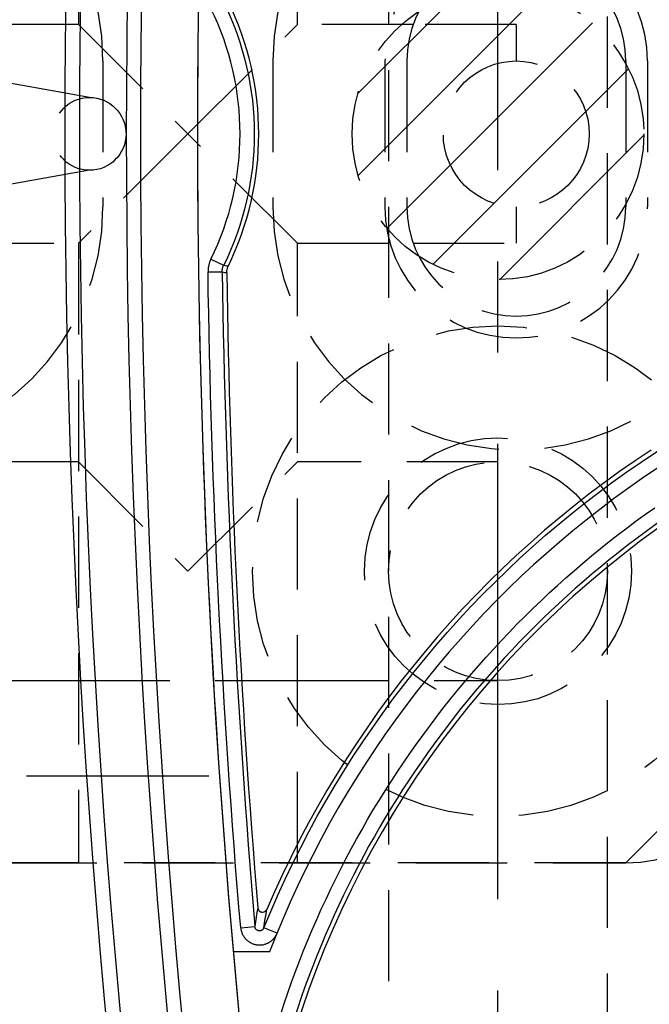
# Model space of a CAD drawing. Extents: x 2651 to 7771, y -1163 to 1075.
# Tile 193 of 256: x 4196 to 4214, y 264 to 291. Entities that reach past the tile are written whole.
import ezdxf

# ---------------------------------------------------------------- set-up
doc = ezdxf.new("R2010")
doc.units = 0
doc.header["$LTSCALE"] = 10
for name, pattern in [('CENTER', [2, 1.25, -0.25, 0.25, -0.25]), ('DASHED', [0.75, 0.5, -0.25]), ('HIDDEN', [0.375, 0.25, -0.125])]:
    doc.linetypes.add(name, pattern=pattern)
doc.layers.get('0').update_dxf_attribs({"linetype": 'CONTINUOUS'})
doc.layers.get('Defpoints').update_dxf_attribs({"linetype": 'CONTINUOUS'})
for name, color, linetype in [('1', 7, 'CONTINUOUS'), ('111', 7, 'CONTINUOUS'), ('204', 7, 'CONTINUOUS'), ('COOL', 150, 'HIDDEN'), ('DIM', 3, 'CONTINUOUS'), ('HIDDEN', 6, 'HIDDEN'), ('LAYER_103', 7, 'CONTINUOUS')]:
    doc.layers.add(name, color=color, linetype=linetype)
doc.styles.get("Standard").update_dxf_attribs({"font": 'romans.shx'})
doc.dimstyles.new('MM& INCH5', dxfattribs={"dimtxt": 5, "dimasz": 2.5, "dimexe": 1, "dimexo": 0.5, "dimtad": 0, "dimrnd": 1.38778e-17, "dimzin": 9, "dimdsep": 46, "dimtxsty": 'Standard', "dimblk": 'CLOSED', "dimcen": 0, "dimclrd": 3, "dimclre": 3, "dimclrt": 3, "dimazin": 2, "dimtfac": 0.75, "dimtofl": 0, "dimtmove": 0, "dimatfit": 3, "dimfxl": 0, "dimtolj": 1, "dimarcsym": 0})

# ---------------------------------------------------------------- blocks, each defined once
blk = doc.blocks.new('DSD')
at = {"layer": '1', "color": 110, "linetype": 'Continuous'}
blk.add_line((514.084, 541.434), (515.084, 541.434), dxfattribs=at)
at = {"layer": '1', "color": 252, "linetype": 'Continuous'}
for p, q in [((513.883, 540.925), (514.243, 540.778)), ((514.879, 540.773), (514.492, 540.741)), ((515.775, 522.783), (515.386, 522.777)), ((515.695, 522.428), (515.346, 522.6))]:
    blk.add_line(p, q, dxfattribs=at)
for centre, radius, start, end in [((258.538, 518.994), 260.764, 351.21206, 8.78754), ((258.538, 518.994), 257.526, 351.21206, 8.78794), ((487.959, 551.472), 26.743, 305.0137, 346.7286), ((258.538, 518.994), 256.876, 0.84383, 4.85635), ((522.668, 518.994), 7.773, 153.7827, 206.2173)]:
    blk.add_arc(centre, radius, start, end, dxfattribs=at)
at = {"layer": '1', "color": 7, "linetype": 'Continuous', "extrusion": (0, 0, -1)}
for radius in [261.153, 259.08]:
    blk.add_arc((-258.538, 518.994), radius, 171.21206, 188.78794, dxfattribs=at)
at = {"layer": '1', "color": 252, "linetype": 'Continuous', "extrusion": (0, 0, -1)}
for centre, radius, start, end in [((-258.538, 518.994), 259.469, 171.21206, 188.78794), ((-487.959, 551.472), 27.132, 193.2714, 234.9863), ((-487.959, 551.472), 28.376, 202.1388, 263.7853), ((-258.538, 518.994), 257.265, 175.14365, 179.15617), ((-522.668, 518.994), 8.162, 333.7827, 26.2173)]:
    blk.add_arc(centre, radius, start, end, dxfattribs=at)
at = {"layer": '1', "color": 110, "linetype": 'Continuous'}
for centre, radius, start, end in [((258.538, 518.994), 257.526, 0, 8.78794), ((487.959, 551.472), 27.988, 276.2148, 338.982), ((258.538, 518.994), 257.526, 351.21206, 0)]:
    blk.add_arc(centre, radius, start, end, dxfattribs=at)
at = {"layer": '1', "color": 7, "linetype": 'Continuous'}
for centre, radius, start, end in [((487.959, 551.472), 26.62, 305.5251, 346.6816), ((487.959, 551.472), 28.499, 303.3599, 336.8536), ((258.538, 518.994), 256.753, 0.8504, 4.74422), ((522.668, 518.994), 8.284, 153.9784, 206.0216)]:
    blk.add_arc(centre, radius, start, end, dxfattribs=at)
at = {"layer": '1', "color": 252, "linetype": 'Continuous'}
for points, knots in [([(514.879, 540.773), (514.877, 540.802), (514.872, 540.831), (514.861, 540.873), (514.855, 540.893), (514.847, 540.914), (514.842, 540.927), (514.839, 540.934), (514.824, 540.967), (514.811, 540.992), (514.787, 541.028), (514.774, 541.045), (514.76, 541.062), (514.751, 541.073), (514.746, 541.079), (514.721, 541.105), (514.7, 541.124), (514.666, 541.15), (514.648, 541.163), (514.629, 541.174), (514.617, 541.181), (514.611, 541.185), (514.578, 541.202), (514.552, 541.213), (514.511, 541.226), (514.49, 541.232), (514.469, 541.237), (514.455, 541.24), (514.448, 541.241), (514.412, 541.246), (514.383, 541.248), (514.34, 541.247), (514.319, 541.246), (514.297, 541.244), (514.283, 541.242), (514.276, 541.24), (514.24, 541.234), (514.212, 541.226), (514.172, 541.211), (514.152, 541.203), (514.132, 541.194), (514.12, 541.187), (514.113, 541.184), (514.082, 541.166), (514.058, 541.149), (514.025, 541.122), (514.008, 541.108), (513.993, 541.093), (513.983, 541.082), (513.978, 541.077), (513.954, 541.049), (513.92, 541.003), (513.894, 540.952), (513.883, 540.925)], [0, 0, 0, 0, 0.0625, 0.0625, 0.09375, 0.109375, 0.109375, 0.125, 0.125, 0.1875, 0.1875, 0.21875, 0.234375, 0.234375, 0.25, 0.25, 0.3125, 0.3125, 0.34375, 0.359375, 0.359375, 0.375, 0.375, 0.4375, 0.4375, 0.46875, 0.484375, 0.484375, 0.5, 0.5, 0.5625, 0.5625, 0.59375, 0.609375, 0.609375, 0.625, 0.625, 0.6875, 0.6875, 0.71875, 0.734375, 0.734375, 0.75, 0.75, 0.8125, 0.8125, 0.84375, 0.859375, 0.859375, 0.875, 0.875, 0.9375, 1, 1, 1, 1]), ([(515.386, 522.777), (515.362, 522.782), (515.337, 522.788), (515.296, 522.797), (515.28, 522.801), (515.263, 522.805)], [0, 0, 0, 0, 0.595884, 0.595884, 1, 1, 1, 1]), ([(515.695, 522.428), (515.709, 522.456), (515.721, 522.484), (515.733, 522.52), (515.736, 522.527), (515.74, 522.542), (515.747, 522.564), (515.753, 522.586), (515.763, 522.631), (515.773, 522.691), (515.775, 522.752), (515.775, 522.783)], [0, 0, 0, 0, 0.25, 0.25, 0.3125, 0.3125, 0.375, 0.5, 0.5, 0.75, 1, 1, 1, 1]), ([(515.224, 522.628), (515.248, 522.623), (515.272, 522.617), (515.313, 522.608), (515.33, 522.604), (515.346, 522.6)], [0, 0, 0, 0, 0.586818, 0.586818, 1, 1, 1, 1])]:
    blk.add_open_spline(points, degree=3, knots=knots, dxfattribs=at)
at = {"layer": '1', "color": 7, "linetype": 'Continuous'}
for points, knots in [([(514.243, 540.778), (514.246, 540.785), (514.252, 540.798), (514.261, 540.81), (514.27, 540.82), (514.276, 540.825), (514.287, 540.835), (514.293, 540.839), (514.302, 540.844), (514.306, 540.846), (514.312, 540.849), (514.322, 540.853), (514.332, 540.856), (514.342, 540.858), (514.347, 540.858), (514.354, 540.859), (514.364, 540.86), (514.375, 540.859), (514.385, 540.857), (514.39, 540.856), (514.397, 540.855), (514.407, 540.852), (514.417, 540.848), (514.426, 540.843), (514.43, 540.84), (514.436, 540.837), (514.445, 540.831), (514.453, 540.823), (514.46, 540.816), (514.463, 540.812), (514.467, 540.807), (514.473, 540.798), (514.478, 540.789), (514.483, 540.779), (514.484, 540.775), (514.486, 540.769), (514.49, 540.758), (514.491, 540.748), (514.492, 540.741)], [0, 0, 0, 0, 0.0625, 0.125, 0.125, 0.1875, 0.1875, 0.25, 0.25, 0.28125, 0.28125, 0.3125, 0.375, 0.375, 0.40625, 0.40625, 0.4375, 0.5, 0.5, 0.53125, 0.53125, 0.5625, 0.625, 0.625, 0.65625, 0.65625, 0.6875, 0.75, 0.75, 0.78125, 0.78125, 0.8125, 0.875, 0.875, 0.90625, 0.90625, 0.9375, 1, 1, 1, 1]), ([(514.412, 540.229), (514.406, 540.252), (514.396, 540.296), (514.348, 540.334), (514.295, 540.351), (514.22, 540.346), (514.185, 540.298), (514.164, 540.27)], [0, 0, 0, 0, 0.205276, 0.387405, 0.502821, 0.700571, 1, 1, 1, 1]), ([(515.263, 522.805), (515.263, 522.789), (515.262, 522.759), (515.257, 522.729), (515.252, 522.707), (515.251, 522.7), (515.246, 522.685), (515.244, 522.678), (515.236, 522.656), (515.231, 522.642), (515.224, 522.628)], [0, 0, 0, 0, 0.25, 0.5, 0.5, 0.625, 0.625, 0.75, 0.75, 1, 1, 1, 1]), ([(515.386, 522.777), (515.387, 522.762), (515.385, 522.731), (515.38, 522.701), (515.375, 522.679), (515.373, 522.671), (515.369, 522.657), (515.367, 522.649), (515.359, 522.628), (515.353, 522.613), (515.346, 522.6)], [0, 0, 0, 0, 0.25, 0.5, 0.5, 0.625, 0.625, 0.75, 0.75, 1, 1, 1, 1])]:
    blk.add_open_spline(points, degree=3, knots=knots, dxfattribs=at)
at = {"layer": '1', "color": 252, "linetype": 'Continuous'}
for points in [[(514.243, 540.778), (514.217, 540.606), (514.19, 540.436), (514.164, 540.27)], [(514.412, 540.229), (514.439, 540.397), (514.466, 540.567), (514.492, 540.741)]]:
    blk.add_open_spline(points, degree=3, dxfattribs=at)
blk = doc.blocks.new('*D178')
at = {"layer": 'Defpoints', "color": 0}
for p in [(4171.684, 387.642), (4446.684, 255.642), (4473.321, 255.642)]:
    blk.add_point(p, dxfattribs=at)
at = {"layer": 'DIM', "color": 3, "lineweight": -2}
blk.add_line((4447.184, 255.642), (4473.321, 255.642), dxfattribs=at)
at = {"layer": 'DIM', "color": 3, "insert": (4496.327, 255.642), "char_height": 5, "attachment_point": 5}
blk.add_mtext('\\A1;132 [5.197]', dxfattribs=at)
blk = doc.blocks.new('_Closed')
at = {"color": 0, "linetype": 'ByBlock', "lineweight": -2}
for p, q in [((-1, 0.167), (0, 0)), ((-1, 0.167), (-1, -0.167)), ((0, 0), (-1, -0.167)), ((0, 0), (-1, 0))]:
    blk.add_line(p, q, dxfattribs=at)
blk = doc.blocks.new('*D179')
at = {"layer": 'Defpoints', "color": 0}
for p in [(4171.684, 387.642), (4473.321, 263.642), (4381.212, 262.642)]:
    blk.add_point(p, dxfattribs=at)
at = {"layer": 'DIM', "color": 3, "lineweight": -2}
for p, q in [((4463.321, 262.642), (4468.321, 263.642)), ((4468.321, 263.642), (4473.321, 263.642)), ((4381.712, 262.642), (4463.321, 262.642))]:
    blk.add_line(p, q, dxfattribs=at)
at = {"layer": 'DIM', "color": 3, "insert": (4496.327, 263.642), "char_height": 5, "attachment_point": 5}
blk.add_mtext('\\A1;125 [4.921]', dxfattribs=at)
blk = doc.blocks.new('*D180')
at = {"layer": 'Defpoints', "color": 0}
for p in [(4171.684, 387.642), (4446.684, 212.642), (4473.321, 212.642)]:
    blk.add_point(p, dxfattribs=at)
at = {"layer": 'DIM', "color": 3, "lineweight": -2}
blk.add_line((4447.184, 212.642), (4473.321, 212.642), dxfattribs=at)
at = {"layer": 'DIM', "color": 3, "insert": (4493.946, 212.642), "char_height": 5, "attachment_point": 5}
blk.add_mtext('\\A1;175 [6.89]', dxfattribs=at)
blk = doc.blocks.new('*D181')
at = {"layer": 'Defpoints', "color": 0}
for p in [(4171.684, 387.642), (4446.684, 182.642), (4473.321, 182.642)]:
    blk.add_point(p, dxfattribs=at)
at = {"layer": 'DIM', "color": 3, "lineweight": -2}
blk.add_line((4447.184, 182.642), (4473.321, 182.642), dxfattribs=at)
at = {"layer": 'DIM', "color": 3, "insert": (4496.684, 182.642), "char_height": 5, "attachment_point": 5}
blk.add_mtext('\\A1;205 [8.071]', dxfattribs=at)
blk = doc.blocks.new('*D182')
at = {"layer": 'Defpoints', "color": 0}
for p in [(4171.684, 387.642), (4446.684, 162.642), (4473.321, 162.642)]:
    blk.add_point(p, dxfattribs=at)
at = {"layer": 'DIM', "color": 3, "lineweight": -2}
blk.add_line((4447.184, 162.642), (4473.321, 162.642), dxfattribs=at)
at = {"layer": 'DIM', "color": 3, "insert": (4496.684, 162.642), "char_height": 5, "attachment_point": 5}
blk.add_mtext('\\A1;225 [8.858]', dxfattribs=at)
blk = doc.blocks.new('*D183')
at = {"layer": 'Defpoints', "color": 0}
for p in [(4171.684, 387.642), (4446.684, 119.642), (4473.321, 119.642)]:
    blk.add_point(p, dxfattribs=at)
at = {"layer": 'DIM', "color": 3, "lineweight": -2}
blk.add_line((4447.184, 119.642), (4473.321, 119.642), dxfattribs=at)
at = {"layer": 'DIM', "color": 3, "insert": (4499.065, 119.642), "char_height": 5, "attachment_point": 5}
blk.add_mtext('\\A1;268 [10.551]', dxfattribs=at)
blk = doc.blocks.new('*D184')
at = {"layer": 'Defpoints', "color": 0}
for p in [(4171.684, 387.642), (4446.684, 12.642), (4473.321, 12.642)]:
    blk.add_point(p, dxfattribs=at)
at = {"layer": 'DIM', "color": 3, "lineweight": -2}
blk.add_line((4447.184, 12.642), (4473.321, 12.642), dxfattribs=at)
at = {"layer": 'DIM', "color": 3, "insert": (4499.065, 12.642), "char_height": 5, "attachment_point": 5}
blk.add_mtext('\\A1;375 [14.764]', dxfattribs=at)
blk = doc.blocks.new('*D185')
at = {"layer": 'Defpoints', "color": 0}
for p in [(4171.684, 387.642), (4446.684, 55.642), (4473.321, 55.642)]:
    blk.add_point(p, dxfattribs=at)
at = {"layer": 'DIM', "color": 3, "lineweight": -2}
blk.add_line((4447.184, 55.642), (4473.321, 55.642), dxfattribs=at)
at = {"layer": 'DIM', "color": 3, "insert": (4499.065, 55.642), "char_height": 5, "attachment_point": 5}
blk.add_mtext('\\A1;332 [13.071]', dxfattribs=at)
blk = doc.blocks.new('*D186')
at = {"layer": 'Defpoints', "color": 0}
for p in [(4171.684, 387.642), (4381.212, -22.358), (4473.321, -22.358)]:
    blk.add_point(p, dxfattribs=at)
at = {"layer": 'DIM', "color": 3, "lineweight": -2}
blk.add_line((4381.712, -22.358), (4473.321, -22.358), dxfattribs=at)
at = {"layer": 'DIM', "color": 3, "insert": (4499.065, -22.358), "char_height": 5, "attachment_point": 5}
blk.add_mtext('\\A1;410 [16.142]', dxfattribs=at)
blk = doc.blocks.new('*D187')
at = {"layer": 'Defpoints', "color": 0}
for p in [(4171.684, 387.642), (4274.104, -57.358), (4473.321, -57.358)]:
    blk.add_point(p, dxfattribs=at)
at = {"layer": 'DIM', "color": 3, "lineweight": -2}
blk.add_line((4274.604, -57.358), (4473.321, -57.358), dxfattribs=at)
at = {"layer": 'DIM', "color": 3, "insert": (4496.684, -57.358), "char_height": 5, "attachment_point": 5}
blk.add_mtext('\\A1;445 [17.52]', dxfattribs=at)
blk = doc.blocks.new('*D188')
at = {"layer": 'Defpoints', "color": 0}
for p in [(4171.684, 387.642), (4271.924, -104.358), (4473.321, -104.358)]:
    blk.add_point(p, dxfattribs=at)
at = {"layer": 'DIM', "color": 3, "lineweight": -2}
blk.add_line((4272.424, -104.358), (4473.321, -104.358), dxfattribs=at)
at = {"layer": 'DIM', "color": 3, "insert": (4496.684, -104.358), "char_height": 5, "attachment_point": 5}
blk.add_mtext('\\A1;492 [19.37]', dxfattribs=at)
blk = doc.blocks.new('*D189')
at = {"layer": 'Defpoints', "color": 0}
for p in [(4171.684, 387.642), (4285.884, -124.358), (4473.321, -124.358)]:
    blk.add_point(p, dxfattribs=at)
at = {"layer": 'DIM', "color": 3, "lineweight": -2}
blk.add_line((4286.384, -124.358), (4473.321, -124.358), dxfattribs=at)
at = {"layer": 'DIM', "color": 3, "insert": (4499.065, -124.358), "char_height": 5, "attachment_point": 5}
blk.add_mtext('\\A1;512 [20.157]', dxfattribs=at)
blk = doc.blocks.new('*D193')
at = {"layer": 'Defpoints', "color": 0}
for p in [(4171.684, 387.642), (4401.864, -82.358), (4473.321, -82.358)]:
    blk.add_point(p, dxfattribs=at)
at = {"layer": 'DIM', "color": 3, "lineweight": -2}
blk.add_line((4402.364, -82.358), (4473.321, -82.358), dxfattribs=at)
at = {"layer": 'DIM', "color": 3, "insert": (4499.065, -82.358), "char_height": 5, "attachment_point": 5}
blk.add_mtext('\\A1;470 [18.504]', dxfattribs=at)
blk = doc.blocks.new('*D199')
at = {"layer": 'Defpoints', "color": 0}
for p in [(4171.684, 387.642), (4256.684, -119.598), (4256.684, -149.953)]:
    blk.add_point(p, dxfattribs=at)
at = {"layer": 'DIM', "color": 3, "lineweight": -2}
blk.add_line((4256.684, -120.098), (4256.684, -149.953), dxfattribs=at)
at = {"layer": 'DIM', "color": 3, "insert": (4256.684, -170.935), "char_height": 5, "attachment_point": 5, "rotation": 90}
blk.add_mtext('\\A1;85 [3.346]', dxfattribs=at)
blk = doc.blocks.new('*D200')
at = {"layer": 'Defpoints', "color": 0}
for p in [(4171.684, 387.642), (4278.684, -131.558), (4278.684, -149.953)]:
    blk.add_point(p, dxfattribs=at)
at = {"layer": 'DIM', "color": 3, "lineweight": -2}
blk.add_line((4278.684, -132.058), (4278.684, -149.953), dxfattribs=at)
at = {"layer": 'DIM', "color": 3, "insert": (4278.684, -172.959), "char_height": 5, "attachment_point": 5, "rotation": 90}
blk.add_mtext('\\A1;107 [4.213]', dxfattribs=at)
blk = doc.blocks.new('*D201')
at = {"layer": 'Defpoints', "color": 0}
for p in [(4171.684, 387.642), (4296.684, -137.358), (4296.684, -149.953)]:
    blk.add_point(p, dxfattribs=at)
at = {"layer": 'DIM', "color": 3, "lineweight": -2}
blk.add_line((4296.684, -137.858), (4296.684, -149.953), dxfattribs=at)
at = {"layer": 'DIM', "color": 3, "insert": (4296.684, -172.959), "char_height": 5, "attachment_point": 5, "rotation": 90}
blk.add_mtext('\\A1;125 [4.921]', dxfattribs=at)
blk = doc.blocks.new('*D202')
at = {"layer": 'Defpoints', "color": 0}
for p in [(4171.684, 387.642), (4246.684, -84.778), (4246.684, -149.953)]:
    blk.add_point(p, dxfattribs=at)
at = {"layer": 'DIM', "color": 3, "lineweight": -2}
blk.add_line((4246.684, -85.278), (4246.684, -149.953), dxfattribs=at)
at = {"layer": 'DIM', "color": 3, "insert": (4246.684, -170.935), "char_height": 5, "attachment_point": 5, "rotation": 90}
blk.add_mtext('\\A1;75 [2.953]', dxfattribs=at)
blk = doc.blocks.new('*D203')
at = {"layer": 'Defpoints', "color": 0}
for p in [(4171.684, 387.642), (4368.684, -115.538), (4368.684, -149.953)]:
    blk.add_point(p, dxfattribs=at)
at = {"layer": 'DIM', "color": 3, "lineweight": -2}
blk.add_line((4368.684, -116.038), (4368.684, -149.953), dxfattribs=at)
at = {"layer": 'DIM', "color": 3, "insert": (4368.684, -172.959), "char_height": 5, "attachment_point": 5, "rotation": 90}
blk.add_mtext('\\A1;197 [7.756]', dxfattribs=at)
blk = doc.blocks.new('A$C2C2739AE')
at = {"layer": '111', "color": 110, "linetype": 'Continuous'}
blk.add_line((-26.365, 85), (26.365, 85), dxfattribs=at)
at = {"layer": '111', "color": 110, "linetype": 'DASHED'}
blk.add_line((29.875, 82.38), (-29.875, 82.38), dxfattribs=at)
blk = doc.blocks.new('A$C5B154A66')
at = {"layer": 'COOL'}
h = blk.add_hatch(dxfattribs=at)
h.set_pattern_fill('ANSI31', color=1, scale=0.5)
h.set_pattern_definition([(45, (75.601, 0), (-1.12253, 1.12253), [])])
edge = h.paths.add_edge_path()
edge.add_arc((37.8, 0), 4, 0, 360)
at = {"layer": '204', "color": 6, "linetype": 'HIDDEN'}
for p, q in [((26.3, 9), (26.3, 3)), ((32.3, 3), (32.3, 9)), ((26.3, 3), (23.126, 3)), ((26.3, 3), (29.3, 0)), ((29.3, 0), (32.3, 3)), ((35.472, 3), (32.3, 3)), ((38.3, 3), (35.472, 3)), ((38.3, 3), (38.3, 2)), ((26.97, 2), (26.97, -2)), ((31.63, 2), (31.63, -2)), ((34.7, 2), (34.7, -2)), ((35.3, 2), (35.3, -2)), ((41.3, 2), (41.3, -2)), ((41.9, 2), (41.9, -2)), ((29.3, 0), (26.3, -3)), ((32.3, -3), (29.3, 0)), ((38.3, -2), (38.3, -3)), ((23.126, -3), (26.3, -3)), ((26.3, -3), (26.3, -20)), ((32.3, -3), (35.472, -3)), ((32.3, -20), (32.3, -3)), ((35.472, -3), (38.3, -3)), ((26.3, -9), (5.3, -9)), ((26.3, -9), (29.3, -12)), ((29.3, -12), (32.3, -9)), ((37.8, -9), (32.3, -9)), ((5.3, -15), (26.3, -15)), ((26.3, -15), (32.3, -15)), ((32.3, -15), (37.8, -15)), ((41.3, -20), (45.3, -16)), ((9.3, -20), (41.3, -20))]:
    blk.add_line(p, q, dxfattribs=at)
for centre, radius in [((38.3, 0), 2), ((37.8, -12), 6.73), ((37.8, -12), 3.66), ((37.8, -12), 3)]:
    blk.add_circle(centre, radius, dxfattribs=at)
for centre, radius, start, end in [((20.3, 2), 6.67, 0, 180), ((38.3, 2), 6.67, 0, 180), ((38.3, 2), 3.6, 0, 180), ((38.3, 2), 3, 0, 180), ((20.3, -2), 6.67, 180, 0), ((38.3, -2), 6.67, 180, 0), ((38.3, -2), 3.6, 180, 0), ((38.3, -2), 3, 180, 0)]:
    blk.add_arc(centre, radius, start, end, dxfattribs=at)
at = {"layer": 'LAYER_103', "color": 6, "linetype": 'HIDDEN'}
blk.add_line((41.3, -20), (9.3, -20), dxfattribs=at)
for centre, radius in [((37.8, 0), 4), ((37.8, -12), 3)]:
    blk.add_circle(centre, radius, dxfattribs=at)
blk.add_arc((41.3, -16), 4, 270, 0, dxfattribs=at)

msp = doc.modelspace()

# ---------------------------------------------------------------- linework, layer by layer
at = {"layer": 'COOL', "color": 1, "linetype": 'CENTER'}
msp.add_line((4209.484, -113.358), (4209.478, 677.374), dxfattribs=at)
at = {"layer": 'COOL'}
msp.add_lwpolyline([(4212.485, -101.64), (4212.478, 675.642), (4209.478, 677.374), (4206.478, 675.642), (4206.485, -101.64)], dxfattribs=at)
at = {"layer": 'HIDDEN'}
for p, q in [((4198.286, 288.642), (4188.286, 290.405)), ((4198.286, 286.642), (4188.286, 284.879))]:
    msp.add_line(p, q, dxfattribs=at)
msp.add_circle((4198.286, 287.642), 1, dxfattribs=at)

# ---------------------------------------------------------------- block references
at = {"layer": 'DIM'}
for name, p in [('A$C2C2739AE', (4171.684, 187.642)), ('A$C5B154A66', (4171.684, 287.642))]:
    msp.add_blockref(name, p, dxfattribs=at)
at = {"layer": 'DIM', "rotation": 180}
msp.add_blockref('DSD', (4717.309, 806.636), dxfattribs=at)

# ---------------------------------------------------------------- dimensions: what is measured, and where the dimension line sits
at = {"layer": 'DIM'}
for feature_location, offset, dtype, picture, middle in [((4446.684, 255.642), (26.637, 0), 0, '*D178', (4496.327, 255.642)), ((4381.212, 262.642), (92.109, 1), 0, '*D179', (4496.327, 263.642)), ((4446.684, 212.642), (26.637, 0), 0, '*D180', (4493.946, 212.642)), ((4446.684, 182.642), (26.637, 0), 0, '*D181', (4496.684, 182.642)), ((4446.684, 162.642), (26.637, 0), 0, '*D182', (4496.684, 162.642)), ((4446.684, 119.642), (26.637, 0), 0, '*D183', (4499.065, 119.642)), ((4446.684, 12.642), (26.637, 0), 0, '*D184', (4499.065, 12.642)), ((4446.684, 55.642), (26.637, 0), 0, '*D185', (4499.065, 55.642)), ((4381.212, -22.358), (92.109, 0), 0, '*D186', (4499.065, -22.358)), ((4274.104, -57.358), (199.217, 0), 0, '*D187', (4496.684, -57.358)), ((4271.924, -104.358), (201.397, 0), 0, '*D188', (4496.684, -104.358)), ((4285.884, -124.358), (187.437, 0), 0, '*D189', (4499.065, -124.358)), ((4401.864, -82.358), (71.457, 0), 0, '*D193', (4499.065, -82.358)), ((4256.684, -119.598), (0, -30.355), 1, '*D199', (4256.684, -170.935)), ((4278.684, -131.558), (0, -18.395), 1, '*D200', (4278.684, -172.959)), ((4296.684, -137.358), (0, -12.595), 1, '*D201', (4296.684, -172.959)), ((4246.684, -84.778), (0, -65.175), 1, '*D202', (4246.684, -170.935)), ((4368.684, -115.538), (0, -34.415), 1, '*D203', (4368.684, -172.959))]:
    dim = msp.add_ordinate_dim(feature_location=feature_location, offset=offset, dtype=dtype, origin=(4171.684, 387.642), dimstyle='MM& INCH5', dxfattribs=at)
    dim.commit()
    dim.dimension.update_dxf_attribs({"geometry": picture, "text_midpoint": middle})

doc.saveas('drawing.dxf')
